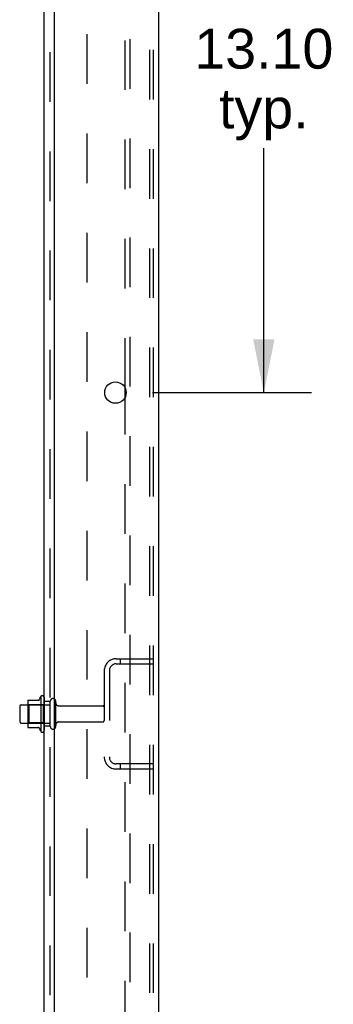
# Model space of a CAD drawing. Header units: inches. Extents: x 0 to 184, y 0 to 119.
# Tile 110 of 116: x 116 to 122, y 39 to 59. Entities that reach past the tile are written whole.
import ezdxf

# ---------------------------------------------------------------- set-up
doc = ezdxf.new("R2010")
doc.units = ezdxf.units.IN
doc.header["$LTSCALE"] = 10.121375
doc.header["$MEASUREMENT"] = 0
doc.linetypes.add('HIDDEN', pattern=[0.2, 0.1, -0.1])
doc.layers.get('0').update_dxf_attribs({"linetype": 'CONTINUOUS'})
for name, color, linetype in [('DEFAULT_2', 8, 'HIDDEN'), ('DIMENSIONS', 7, 'CONTINUOUS'), ('SUBPANEL', 7, 'CONTINUOUS')]:
    doc.layers.add(name, color=color, linetype=linetype)
doc.styles.get("Standard").update_dxf_attribs({"font": 'arial.ttf'})
doc.dimstyles.new('DIMSTYLE_1', dxfattribs={"dimtxt": 0.811875, "dimasz": 1.0825, "dimexe": 0.09, "dimexo": 0.07, "dimgap": 0.0375, "dimtad": 0, "dimtih": 1, "dimtoh": 1, "dimzin": 4, "dimdsep": 46, "dimtxsty": 'Standard', "dimblk": '_FILLED', "dimblk1": '_FILLED', "dimblk2": '_FILLED', "dimcen": 0.09, "dimadec": 3, "dimazin": 1, "dimtfac": 1, "dimtdec": 3, "dimtofl": 0, "dimtmove": 0, "dimatfit": 3, "dimldrblk": '_FILLED', "dimfxl": 0, "dimtolj": 1, "dimtzin": 4, "dimarcsym": 0})

# ---------------------------------------------------------------- blocks, each defined once
blk = doc.blocks.new('_FILLED')
at = {"color": 0, "linetype": 'ByBlock'}
blk.add_solid([(0, 0), (-1, 0.2), (-1, -0.2)], dxfattribs=at)
blk = doc.blocks.new('*D12')
at = {"layer": 'DIMENSIONS', "color": 2, "linetype": 'Continuous'}
for p, q in [((118.547, 64.602), (121.791, 64.602)), ((120.817, 64.602), (120.817, 59.325)), ((120.817, 51.502), (120.817, 56.484)), ((118.547, 51.502), (121.791, 51.502))]:
    blk.add_line(p, q, dxfattribs=at)
at = {"layer": 'DIMENSIONS', "color": 2, "linetype": 'Continuous', "xscale": 1.0825, "yscale": 1.0825, "zscale": 1.0825}
for p, rotation in [((120.817, 64.602), 90), ((120.817, 51.502), 270)]:
    blk.add_blockref('_FILLED', p, dxfattribs=dict(at, rotation=rotation))
at = {"layer": 'DIMENSIONS', "color": 2, "linetype": 'Continuous', "insert": (120.817, 58.919), "char_height": 0.8119, "width": 2.83704, "attachment_point": 2, "line_spacing_factor": 0.9}
blk.add_mtext('13.10\\Ptyp.', dxfattribs=at)

msp = doc.modelspace()

# ---------------------------------------------------------------- linework, layer by layer
at = {"color": 3, "linetype": 'Continuous'}
for p, q in [((118.665, 78.848), (118.665, 11.056)), ((116.54, 75.452), (116.54, 13.077)), ((117.985, 51.404), (117.985, 51.599))]:
    msp.add_line(p, q, dxfattribs=at)
at = {"color": 7, "linetype": 'Continuous'}
for p, q in [((116, 45.207), (116, 44.696)), ((116.01, 45.229), (116.238, 45.229)), ((116.266, 45.307), (116.266, 44.596)), ((115.836, 45.109), (115.836, 44.794)), ((115.866, 45.139), (116, 45.139)), ((115.866, 44.764), (116, 44.764)), ((116.01, 44.674), (116.238, 44.674))]:
    msp.add_line(p, q, dxfattribs=at)
at = {"color": 3, "linetype": 'Continuous'}
msp.add_circle((117.79, 51.502), 0.219, dxfattribs=at)
at = {"color": 7, "linetype": 'Continuous'}
for centre, radius, start, end in [((116.01, 45.219), 0.01, 90, 174.8062), ((116.141, 45.207), 0.141, 174.7919, 180), ((116.219, 45.239), 0.01, 270, 336.0321), ((116.866, 44.952), 0.698, 149.3369, 156.0321), ((116.297, 45.286), 0.0384, 0, 145.5503), ((115.866, 45.109), 0.03, 90, 180), ((115.866, 44.794), 0.03, 180, 270), ((116.141, 44.696), 0.141, 180, 185.2081), ((116.01, 44.684), 0.01, 185.1938, 270), ((116.219, 44.664), 0.01, 23.9679, 90), ((116.866, 44.952), 0.698, 203.9679, 210.6631), ((116.297, 44.617), 0.0384, 214.4497, 360)]:
    msp.add_arc(centre, radius, start, end, dxfattribs=at)
at = {"layer": 'DEFAULT_2', "color": 8, "linetype": 'HIDDEN'}
for p, q in [((118.089, 11.139), (118.089, 78.764)), ((118.487, 78.734), (118.487, 11.169)), ((118.561, 78.734), (118.561, 11.169)), ((117.985, 51.599), (117.985, 64.504)), ((117.985, 38.499), (117.985, 51.404)), ((117.807, 46.077), (118.561, 46.077)), ((117.807, 45.973), (118.561, 45.973)), ((117.888, 46.077), (117.888, 45.973)), ((117.561, 45.83), (117.561, 44.073)), ((117.665, 45.83), (117.665, 44.073)), ((116.336, 45.286), (116.336, 44.617)), ((116.461, 44.694), (116.461, 45.209)), ((116.571, 44.694), (116.571, 45.209)), ((116.02, 45.135), (116, 45.155)), ((116, 45.139), (116.461, 45.139)), ((116.316, 45.135), (116.02, 45.135)), ((116.02, 45.135), (116.02, 44.768)), ((116.316, 45.135), (116.336, 45.155)), ((116.316, 45.135), (116.316, 44.768)), ((116.633, 45.117), (117.531, 45.117)), ((116.02, 44.768), (116, 44.748)), ((116.316, 44.768), (116.02, 44.768)), ((116.316, 44.768), (116.336, 44.748)), ((116.633, 44.787), (117.531, 44.787)), ((116, 44.764), (116.461, 44.764)), ((118.561, 43.931), (117.807, 43.931)), ((118.561, 43.827), (117.807, 43.827)), ((117.888, 43.931), (117.888, 43.827))]:
    msp.add_line(p, q, dxfattribs=at)
for centre, radius, start, end in [((117.807, 45.83), 0.246, 90, 180), ((117.807, 45.83), 0.142, 90, 180), ((116.516, 45.209), 0.055, 360, 180), ((116.633, 45.179), 0.0625, 180, 270), ((117.531, 45.087), 0.03, 360, 90), ((116.633, 44.724), 0.0625, 90, 180), ((117.531, 44.817), 0.03, 270, 0), ((116.516, 44.694), 0.055, 180, 0), ((117.807, 44.073), 0.246, 180, 270), ((117.807, 44.073), 0.142, 180, 270)]:
    msp.add_arc(centre, radius, start, end, dxfattribs=at)
at = {"layer": 'SUBPANEL', "color": 3, "linetype": 'Continuous'}
msp.add_line((116.336, 15.108), (116.336, 74.795), dxfattribs=at)
at = {"layer": 'SUBPANEL', "color": 8, "linetype": 'HIDDEN'}
for p, q in [((116.461, 16.947), (116.461, 72.956)), ((117.211, 21.358), (117.211, 68.545)), ((116.461, 45.202), (116.336, 45.202)), ((116.461, 44.702), (116.336, 44.702))]:
    msp.add_line(p, q, dxfattribs=at)

# ---------------------------------------------------------------- dimensions: what is measured, and where the dimension line sits
at = {"layer": 'DIMENSIONS', "color": 2, "linetype": 'Continuous'}
dim = msp.add_linear_dim(base=(120.817, 51.502), p1=(118.477, 64.602), p2=(118.477, 51.502), angle=270, text='<>\\Ptyp.', dimstyle='DIMSTYLE_1', dxfattribs=at)
dim.commit()
dim.dimension.update_dxf_attribs({"geometry": '*D12', "text_midpoint": (120.817, 57.904), "dimtype": 160})

doc.saveas('drawing.dxf')
